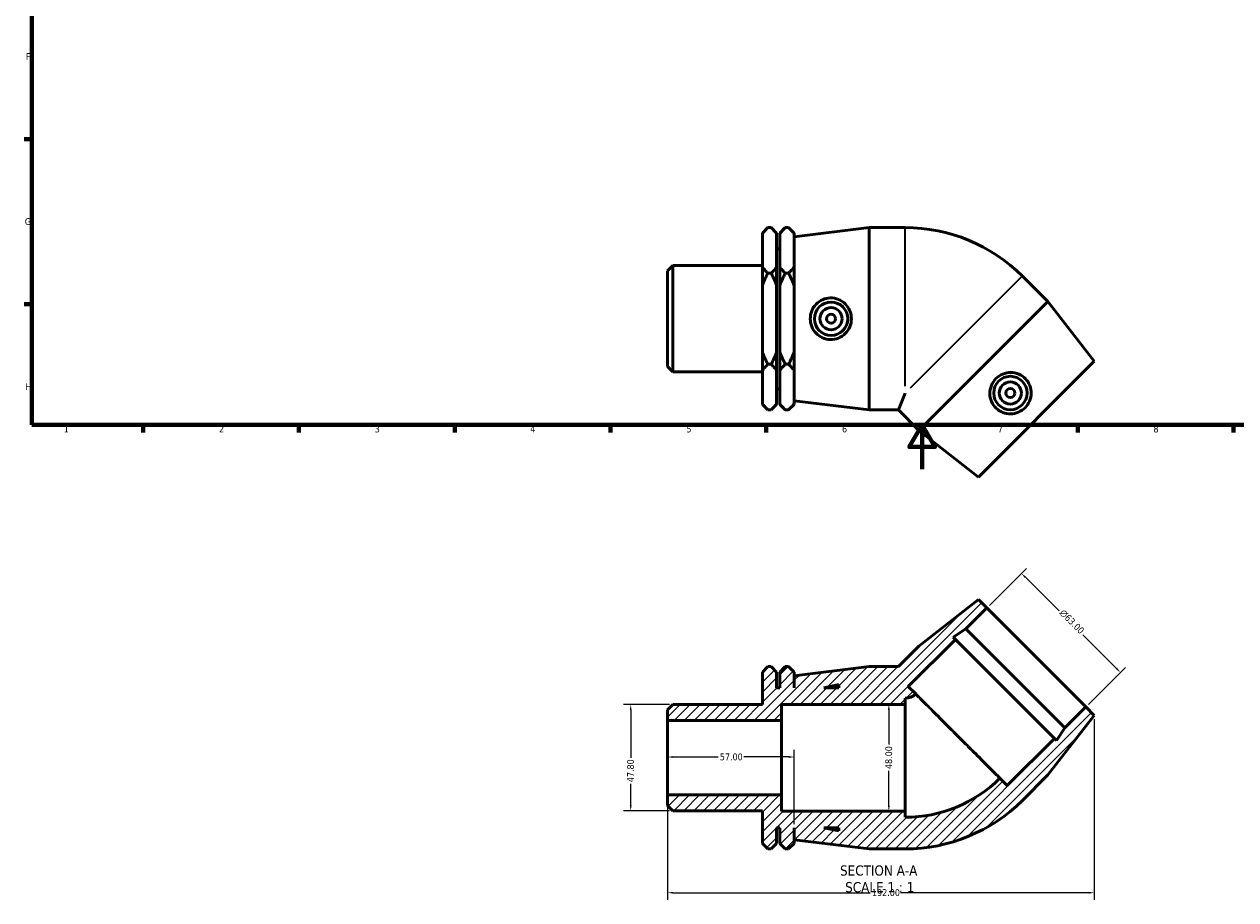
# Model space of a CAD drawing. Header units: millimetres. Extents: x 0 to 896, y -194 to 594.
# Tile 1 of 3: x 17 to 562, y -194 to 200. Entities that reach past the tile are written whole.
import ezdxf

# ---------------------------------------------------------------- set-up
doc = ezdxf.new("R2010")
doc.units = ezdxf.units.MM
for name, color, linetype, lineweight in [('Border (ANSI)', 7, 'Continuous', 70), ('Dimension (ANSI)', 7, 'Continuous', 25), ('Hatch (ANSI)', 7, 'Continuous', 18), ('Symbol (ANSI)', 7, 'Continuous', 25), ('Visible (ANSI)', 7, 'Continuous', 50), ('Visible Narrow (ANSI)', 7, 'Continuous', 35)]:
    doc.layers.add(name, color=color, linetype=linetype, lineweight=lineweight)
doc.styles.add('Label Text (ANSI)', font='tahoma.ttf')
doc.styles.add('Note Text (ANSI)', font='tahoma.ttf')
doc.dimstyles.new('Default - mm (ANSI)', dxfattribs={"dimtxt": 3.048, "dimasz": 2.5, "dimexe": 3.175, "dimexo": 1.6002, "dimgap": 0.8, "dimtad": 0, "dimtoh": 1, "dimrnd": 1e-08, "dimzin": 4, "dimdsep": 46, "dimtxsty": 'Note Text (ANSI)', "dimcen": 0.09, "dimdle": 10, "dimclrd": 256, "dimclre": 256, "dimclrt": 256, "dimadec": 1, "dimazin": 1, "dimtfac": 1, "dimtofl": 0, "dimtmove": 0, "dimatfit": 3, "dimfxl": 1, "dimtolj": 1, "dimtzin": 4, "dimlwd": -1, "dimlwe": -1, "dimarcsym": 0})

# ---------------------------------------------------------------- blocks, each defined once
blk = doc.blocks.new('Borders Default Border')
at = {"layer": 'Border (ANSI)'}
for p, q in [((20, 148.5), (16.55, 148.5)), ((20, 74.25), (16.55, 74.25)), ((70.08, 20), (70.08, 16.55)), ((140.17, 20), (140.17, 16.55)), ((210.25, 20), (210.25, 16.55)), ((280.33, 20), (280.33, 16.55)), ((350.42, 20), (350.42, 16.55)), ((490.58, 20), (490.58, 16.55)), ((560.67, 20), (560.67, 16.55))]:
    blk.add_line(p, q, dxfattribs=at)
at = {"layer": 'Border (ANSI)', "flags": 128}
for points in [[(20, 20), (20, 574), (821, 574), (821, 20), (20, 20)], [(420.5, 0), (420.5, 20), (414.73, 10), (426.27, 10), (420.5, 20)]]:
    blk.add_lwpolyline(points, dxfattribs=at)
at = {"layer": 'Border (ANSI)', "char_height": 3.05, "attachment_point": 7, "style": 'Note Text (ANSI)'}
for s, insert in [('F', (17.29, 184.1)), ('G', (16.81, 109.79)), ('H', (16.97, 35.6)), ('1', (34.35, 16.55)), ('2', (104.2, 16.55)), ('3', (174.26, 16.49)), ('4', (244.23, 16.55)), ('5', (314.48, 16.49)), ('6', (384.49, 16.49)), ('7', (454.6, 16.55)), ('8', (524.63, 16.48))]:
    blk.add_mtext(s, dxfattribs=dict(at, insert=insert))
blk = doc.blocks.new('*D7')
at = {"layer": 'Defpoints', "color": 0, "transparency": 16777216}
for p in [(498.03, -110.79), (306.03, -146.54), (498.03, -190.52)]:
    blk.add_point(p, dxfattribs=at)
at = {"layer": 'Dimension (ANSI)', "transparency": 16777216}
for p, q in [((498.03, -112.39), (498.03, -193.69)), ((306.03, -148.14), (306.03, -193.69)), ((308.53, -190.52), (397.19, -190.52)), ((495.53, -190.52), (410.87, -190.52))]:
    blk.add_line(p, q, dxfattribs=at)
for points in [[(308.53, -190.1), (308.53, -190.93), (306.03, -190.52)], [(495.53, -190.1), (495.53, -190.93), (498.03, -190.52)]]:
    blk.add_solid(points, dxfattribs=at)
at = {"layer": 'Dimension (ANSI)', "transparency": 16777216, "insert": (397.99, -188.93), "char_height": 3.048, "attachment_point": 1, "style": 'Note Text (ANSI)'}
blk.add_mtext('\\A1;192.00', dxfattribs=at)
blk = doc.blocks.new('*D8')
at = {"layer": 'Defpoints', "color": 0, "transparency": 16777216}
for p in [(306.03, -129.47), (363.03, -129.47), (363.03, -161.31)]:
    blk.add_point(p, dxfattribs=at)
at = {"layer": 'Dimension (ANSI)', "transparency": 16777216}
for p, q in [((308.53, -129.47), (328.73, -129.47)), ((360.53, -129.47), (340.33, -129.47)), ((363.03, -159.71), (363.03, -126.29))]:
    blk.add_line(p, q, dxfattribs=at)
for points in [[(308.53, -129.05), (308.53, -129.88), (306.03, -129.47)], [(360.53, -129.05), (360.53, -129.88), (363.03, -129.47)]]:
    blk.add_solid(points, dxfattribs=at)
at = {"layer": 'Dimension (ANSI)', "transparency": 16777216, "insert": (329.53, -127.88), "char_height": 3.048, "attachment_point": 1, "style": 'Note Text (ANSI)'}
blk.add_mtext('\\A1;57.00', dxfattribs=at)
blk = doc.blocks.new('*D9')
at = {"layer": 'Defpoints', "color": 0, "transparency": 16777216}
for p in [(308.42, -105.9), (289.42, -153.71), (308.42, -153.71)]:
    blk.add_point(p, dxfattribs=at)
at = {"layer": 'Dimension (ANSI)', "transparency": 16777216}
for p, q in [((306.82, -105.9), (286.25, -105.9)), ((289.42, -108.4), (289.42, -129.83)), ((289.42, -151.21), (289.42, -141.6)), ((306.82, -153.71), (286.25, -153.71))]:
    blk.add_line(p, q, dxfattribs=at)
for points in [[(289, -108.4), (289.84, -108.4), (289.42, -105.9)], [(289, -151.21), (289.84, -151.21), (289.42, -153.71)]]:
    blk.add_solid(points, dxfattribs=at)
at = {"layer": 'Dimension (ANSI)', "transparency": 16777216, "insert": (287.83, -140.8), "char_height": 3.048, "attachment_point": 1, "rotation": 90, "style": 'Note Text (ANSI)'}
blk.add_mtext('\\A1;47.80', dxfattribs=at)
blk = doc.blocks.new('*D10')
at = {"layer": 'Defpoints', "color": 0, "transparency": 16777216}
for p in [(465.22, -46.86), (449.67, -62.42), (494.21, -106.97)]:
    blk.add_point(p, dxfattribs=at)
at = {"layer": 'Dimension (ANSI)', "transparency": 16777216}
for p, q in [((450.8, -61.29), (467.47, -44.62)), ((466.99, -48.63), (482.14, -63.78)), ((508, -89.64), (492.85, -74.49)), ((495.34, -105.84), (512.01, -89.17))]:
    blk.add_line(p, q, dxfattribs=at)
for points in [[(467.28, -48.34), (466.69, -48.93), (465.22, -46.86)], [(508.3, -89.35), (507.71, -89.94), (509.77, -91.41)]]:
    blk.add_solid(points, dxfattribs=at)
at = {"layer": 'Dimension (ANSI)', "transparency": 16777216, "insert": (484.33, -62.73), "char_height": 3.048, "attachment_point": 1, "rotation": 315, "style": 'Note Text (ANSI)'}
blk.add_mtext('\\A1;\\fAIGDT|b0|i0;\\H3.0480;\\ln\\fTahoma|b0|i0;\\H3.0480;63.00', dxfattribs=at)
blk = doc.blocks.new('*D11')
at = {"layer": 'Defpoints', "color": 0, "transparency": 16777216}
for p in [(405.57, -105.81), (405.57, -153.81), (405.57, -153.81)]:
    blk.add_point(p, dxfattribs=at)
at = {"layer": 'Dimension (ANSI)', "transparency": 16777216}
for p, q in [((405.57, -108.31), (405.57, -123.92)), ((405.57, -151.31), (405.57, -135.69))]:
    blk.add_line(p, q, dxfattribs=at)
for points in [[(405.16, -108.31), (405.99, -108.31), (405.57, -105.81)], [(405.16, -151.31), (405.99, -151.31), (405.57, -153.81)]]:
    blk.add_solid(points, dxfattribs=at)
at = {"layer": 'Dimension (ANSI)', "transparency": 16777216, "insert": (403.98, -134.89), "char_height": 3.048, "attachment_point": 1, "rotation": 90, "style": 'Note Text (ANSI)'}
blk.add_mtext('\\A1;48.00', dxfattribs=at)

msp = doc.modelspace()

# ---------------------------------------------------------------- hatches: boundary and pattern name
at = {"layer": 'Hatch (ANSI)'}
h = msp.add_hatch(dxfattribs=at)
h.set_pattern_fill('ANSI31', color=256, scale=25.4, style=0)
h.set_pattern_definition([(45, (0, 0), (-2.245064, 2.245064), [])])
edge = h.paths.add_edge_path()
edge.add_ellipse((412.931, -96.256), major_axis=(0, -74.55), ratio=1, start_angle=0, end_angle=45)
edge.add_line((465.646, -148.971), (477.066, -137.551))
edge.add_line((477.066, -137.551), (498.031, -110.787))
edge.add_line((498.031, -110.787), (494.213, -106.969))
edge.add_line((494.213, -106.969), (484.785, -116.397))
edge.add_line((484.785, -116.397), (481.073, -122.113))
edge.add_line((481.073, -122.113), (480.071, -121.111))
edge.add_line((480.071, -121.111), (458.858, -142.324))
edge.add_line((458.858, -142.324), (455.516, -138.983))
edge.add_ellipse((412.931, -96.256), major_axis=(42.585, -42.727), ratio=1, start_angle=315.09498, end_angle=360, ccw=False)
edge.add_line((412.931, -156.581), (412.931, -153.806))
edge.add_line((412.931, -153.806), (357.331, -153.806))
edge.add_line((357.331, -153.806), (357.331, -146.537))
edge.add_line((357.331, -146.537), (306.031, -146.537))
edge.add_line((306.031, -146.537), (306.031, -151.317))
edge.add_line((306.031, -151.317), (308.421, -153.707))
edge.add_line((308.421, -153.707), (348.681, -153.707))
edge.add_line((348.681, -153.707), (348.681, -168.346))
edge.add_line((348.681, -168.346), (351.141, -170.806))
edge.add_line((351.141, -170.806), (352.634, -170.806))
edge.add_line((352.634, -170.806), (355.094, -168.346))
edge.add_line((355.094, -168.346), (355.094, -161.306))
edge.add_line((355.094, -161.306), (356.519, -161.306))
edge.add_line((356.519, -161.306), (356.519, -168.346))
edge.add_line((356.519, -168.346), (358.979, -170.806))
edge.add_line((358.979, -170.806), (360.471, -170.806))
edge.add_line((360.471, -170.806), (362.931, -168.346))
edge.add_line((362.931, -168.346), (362.931, -161.306))
edge.add_line((362.931, -161.306), (363.031, -161.306))
edge.add_line((363.031, -161.306), (363.031, -166.706))
edge.add_line((363.031, -166.706), (396.781, -170.806))
edge.add_line((396.781, -170.806), (412.931, -170.806))
h.paths.add_polyline_path([(383.031, -162.723), (376.365, -161.306), (383.031, -161.306)], flags=0)
edge = h.paths.add_edge_path()
edge.add_line((419.083, -79.568), (409.845, -88.806))
edge.add_line((409.845, -88.806), (396.781, -88.806))
edge.add_line((396.781, -88.806), (363.031, -92.906))
edge.add_line((363.031, -92.906), (363.031, -98.306))
edge.add_line((363.031, -98.306), (362.931, -98.306))
edge.add_line((362.931, -98.306), (362.931, -91.266))
edge.add_line((362.931, -91.266), (360.471, -88.806))
edge.add_line((360.471, -88.806), (358.979, -88.806))
edge.add_line((358.979, -88.806), (356.519, -91.266))
edge.add_line((356.519, -91.266), (356.519, -98.306))
edge.add_line((356.519, -98.306), (355.094, -98.306))
edge.add_line((355.094, -98.306), (355.094, -91.266))
edge.add_line((355.094, -91.266), (352.634, -88.806))
edge.add_line((352.634, -88.806), (351.141, -88.806))
edge.add_line((351.141, -88.806), (348.681, -91.266))
edge.add_line((348.681, -91.266), (348.681, -105.904))
edge.add_line((348.681, -105.904), (308.421, -105.904))
edge.add_line((308.421, -105.904), (306.031, -108.295))
edge.add_line((306.031, -108.295), (306.031, -113.075))
edge.add_line((306.031, -113.075), (357.331, -113.075))
edge.add_line((357.331, -113.075), (357.331, -105.806))
edge.add_line((357.331, -105.806), (412.931, -105.806))
edge.add_line((412.931, -105.806), (412.931, -103.031))
edge.add_ellipse((412.931, -96.256), major_axis=(0, -6.775), ratio=1, start_angle=0, end_angle=44.15422)
edge.add_line((417.65, -101.117), (414.31, -97.776))
edge.add_line((414.31, -97.776), (435.523, -76.563))
edge.add_line((435.523, -76.563), (434.521, -75.561))
edge.add_line((434.521, -75.561), (440.237, -71.849))
edge.add_line((440.237, -71.849), (449.665, -62.421))
edge.add_line((449.665, -62.421), (445.847, -58.603))
edge.add_line((445.847, -58.603), (419.083, -79.568))
h.paths.add_polyline_path([(376.365, -98.306), (383.031, -96.889), (383.031, -98.306)], flags=0)

# ---------------------------------------------------------------- linework, layer by layer
at = {"layer": 'Visible (ANSI)'}
for p, q in [((348.681, 106.219), (351.141, 108.679)), ((348.681, 105.922), (348.681, 106.219)), ((348.681, 90.936), (348.681, 105.922)), ((352.634, 108.679), (351.141, 108.679)), ((355.094, 106.219), (352.634, 108.679)), ((355.094, 106.219), (355.094, 105.922)), ((355.094, 105.922), (355.094, 90.936)), ((356.519, 106.219), (358.979, 108.679)), ((356.519, 105.922), (356.519, 106.219)), ((356.519, 90.936), (356.519, 105.922)), ((360.471, 108.679), (358.979, 108.679)), ((362.931, 106.219), (360.471, 108.679)), ((362.931, 106.219), (362.931, 105.922)), ((362.931, 105.922), (362.931, 90.936)), ((363.031, 104.579), (396.781, 108.679)), ((363.031, 30.779), (363.031, 104.579)), ((396.781, 26.679), (396.781, 108.679)), ((396.781, 108.679), (412.931, 108.679)), ((355.094, 99.179), (356.519, 99.179)), ((362.931, 99.179), (363.031, 99.179)), ((306.031, 89.191), (308.421, 91.581)), ((306.031, 46.168), (306.031, 89.191)), ((308.421, 91.581), (308.421, 43.778)), ((308.421, 91.581), (348.681, 91.581)), ((348.681, 82.665), (348.681, 90.936)), ((351.141, 88.179), (352.634, 88.179)), ((355.094, 90.936), (355.094, 82.665)), ((356.519, 82.665), (356.519, 90.936)), ((358.979, 88.179), (360.471, 88.179)), ((362.931, 90.936), (362.931, 82.665)), ((348.681, 52.693), (348.681, 82.665)), ((355.094, 82.665), (355.094, 52.693)), ((356.519, 52.693), (356.519, 82.665)), ((362.931, 82.665), (362.931, 52.693)), ((477.066, 75.425), (465.646, 86.844)), ((477.066, 75.425), (419.083, 17.442)), ((498.031, 48.661), (477.066, 75.425)), ((348.681, 44.422), (348.681, 52.693)), ((355.094, 52.693), (355.094, 44.422)), ((356.519, 44.422), (356.519, 52.693)), ((362.931, 52.693), (362.931, 44.422)), ((306.031, 46.168), (308.421, 43.778)), ((308.421, 43.778), (348.681, 43.778)), ((348.681, 29.436), (348.681, 44.422)), ((351.141, 47.179), (352.634, 47.179)), ((355.094, 44.422), (355.094, 29.436)), ((356.519, 29.436), (356.519, 44.422)), ((358.979, 47.179), (360.471, 47.179)), ((362.931, 44.422), (362.931, 29.436)), ((498.031, 48.661), (445.847, -3.524)), ((355.094, 36.179), (356.519, 36.179)), ((362.931, 36.179), (363.031, 36.179)), ((412.931, 34.13), (409.845, 26.679)), ((348.681, 29.139), (348.681, 29.436)), ((348.681, 29.139), (351.141, 26.679)), ((355.094, 29.139), (352.634, 26.679)), ((355.094, 29.436), (355.094, 29.139)), ((356.519, 29.139), (356.519, 29.436)), ((356.519, 29.139), (358.979, 26.679)), ((362.931, 29.139), (360.471, 26.679)), ((362.931, 29.436), (362.931, 29.139)), ((363.031, 30.779), (396.781, 26.679)), ((352.634, 26.679), (351.141, 26.679)), ((360.471, 26.679), (358.979, 26.679)), ((396.781, 26.679), (409.845, 26.679)), ((419.083, 17.442), (409.845, 26.679)), ((445.847, -3.524), (419.083, 17.442)), ((445.847, -58.603), (419.083, -79.568)), ((449.665, -62.421), (445.847, -58.603)), ((440.237, -71.849), (449.665, -62.421)), ((449.665, -62.421), (494.213, -106.969)), ((434.521, -75.561), (440.237, -71.849)), ((435.523, -76.563), (434.521, -75.561)), ((440.237, -71.849), (484.785, -116.397)), ((419.083, -79.568), (409.845, -88.806)), ((414.31, -97.776), (435.523, -76.563)), ((435.523, -76.563), (480.071, -121.111)), ((351.141, -88.806), (348.681, -91.266)), ((348.681, -91.266), (348.681, -105.904)), ((352.634, -88.806), (351.141, -88.806)), ((355.094, -91.266), (352.634, -88.806)), ((355.094, -98.306), (355.094, -91.266)), ((358.979, -88.806), (356.519, -91.266)), ((356.519, -91.266), (356.519, -98.306)), ((360.471, -88.806), (358.979, -88.806)), ((362.931, -91.266), (360.471, -88.806)), ((362.931, -98.306), (362.931, -91.266)), ((396.781, -88.806), (363.031, -92.906)), ((409.845, -88.806), (396.781, -88.806)), ((363.031, -92.906), (363.031, -98.306)), ((376.365, -98.306), (383.031, -96.889)), ((383.031, -96.889), (383.031, -98.306)), ((417.65, -101.117), (414.31, -97.776)), ((356.519, -98.306), (355.094, -98.306)), ((363.031, -98.306), (362.931, -98.306)), ((383.031, -98.306), (376.365, -98.306)), ((412.931, -105.806), (412.931, -103.031)), ((308.421, -105.904), (306.031, -108.295)), ((306.031, -108.295), (306.031, -113.075)), ((348.681, -105.904), (308.421, -105.904)), ((357.331, -113.075), (357.331, -105.806)), ((357.331, -105.806), (412.931, -105.806)), ((412.931, -153.806), (412.931, -105.806)), ((494.213, -106.969), (484.785, -116.397)), ((498.031, -110.787), (494.213, -106.969)), ((306.031, -113.075), (357.331, -113.075)), ((306.031, -146.537), (306.031, -113.075)), ((357.331, -146.537), (357.331, -113.075)), ((477.066, -137.551), (498.031, -110.787)), ((484.785, -116.397), (481.073, -122.113)), ((480.071, -121.111), (458.858, -142.324)), ((481.073, -122.113), (480.071, -121.111)), ((458.858, -142.324), (455.516, -138.983)), ((465.646, -148.971), (477.066, -137.551)), ((357.331, -146.537), (306.031, -146.537)), ((306.031, -146.537), (306.031, -151.317)), ((357.331, -153.806), (357.331, -146.537)), ((306.031, -151.317), (308.421, -153.707)), ((308.421, -153.707), (348.681, -153.707)), ((348.681, -153.707), (348.681, -168.346)), ((412.931, -153.806), (357.331, -153.806)), ((412.931, -156.581), (412.931, -153.806)), ((355.094, -168.346), (355.094, -161.306)), ((355.094, -161.306), (356.519, -161.306)), ((356.519, -161.306), (356.519, -168.346)), ((362.931, -168.346), (362.931, -161.306)), ((362.931, -161.306), (363.031, -161.306)), ((363.031, -161.306), (363.031, -166.706)), ((383.031, -162.723), (376.365, -161.306)), ((376.365, -161.306), (383.031, -161.306)), ((383.031, -161.306), (383.031, -162.723)), ((348.681, -168.346), (351.141, -170.806)), ((352.634, -170.806), (355.094, -168.346)), ((356.519, -168.346), (358.979, -170.806)), ((360.471, -170.806), (362.931, -168.346)), ((363.031, -166.706), (396.781, -170.806)), ((352.634, -170.806), (351.141, -170.806)), ((360.471, -170.806), (358.979, -170.806)), ((396.781, -170.806), (412.931, -170.806))]:
    msp.add_line(p, q, dxfattribs=at)
for centre, radius in [((379.578, 67.679), 7.5), ((379.578, 67.679), 5), ((379.578, 67.679), 2), ((460.239, 34.269), 7.5), ((460.239, 34.269), 5), ((460.239, 34.269), 2)]:
    msp.add_circle(centre, radius, dxfattribs=at)
for centre, radius, start, end in [((412.931, 34.13), 74.55, 45, 90), ((412.931, -96.256), 6.775, 270, 314.15422), ((412.931, -96.256), 60.325, 270, 314.90502), ((412.931, -96.256), 74.55, 270, 315)]:
    msp.add_arc(centre, radius, start, end, dxfattribs=at)
for points in [[(348.681, 105.922), (349.72, 107.258), (351.141, 108.679)], [(352.634, 108.679), (354.055, 107.258), (355.094, 105.922)], [(356.519, 105.922), (357.558, 107.258), (358.979, 108.679)], [(360.471, 108.679), (361.892, 107.258), (362.931, 105.922)], [(351.141, 88.179), (349.72, 89.601), (348.681, 90.936)], [(348.681, 82.665), (349.72, 85.337), (351.141, 88.179)], [(355.094, 90.936), (354.055, 89.601), (352.634, 88.179)], [(352.634, 88.179), (354.055, 85.337), (355.094, 82.665)], [(358.979, 88.179), (357.558, 89.601), (356.519, 90.936)], [(356.519, 82.665), (357.558, 85.337), (358.979, 88.179)], [(362.931, 90.936), (361.892, 89.601), (360.471, 88.179)], [(360.471, 88.179), (361.892, 85.337), (362.931, 82.665)], [(351.141, 47.179), (349.72, 50.022), (348.681, 52.693)], [(355.094, 52.693), (354.055, 50.022), (352.634, 47.179)], [(358.979, 47.179), (357.558, 50.022), (356.519, 52.693)], [(362.931, 52.693), (361.892, 50.022), (360.471, 47.179)], [(348.681, 44.422), (349.72, 45.758), (351.141, 47.179)], [(352.634, 47.179), (354.055, 45.758), (355.094, 44.422)], [(356.519, 44.422), (357.558, 45.758), (358.979, 47.179)], [(360.471, 47.179), (361.892, 45.758), (362.931, 44.422)], [(351.141, 26.679), (349.72, 28.101), (348.681, 29.436)], [(355.094, 29.436), (354.055, 28.101), (352.634, 26.679)], [(358.979, 26.679), (357.558, 28.101), (356.519, 29.436)], [(362.931, 29.436), (361.892, 28.101), (360.471, 26.679)]]:
    msp.add_rational_spline(points, [1, 1.00241153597, 1], degree=2, dxfattribs=at)
for points, knots in [([(379.208, 58.325), (378.072, 58.358), (376.861, 58.619), (374.642, 59.606), (373.633, 60.331), (372.043, 61.985), (371.355, 63.027), (370.444, 65.298), (370.221, 66.528), (370.221, 68.831), (370.444, 70.061), (371.355, 72.332), (372.043, 73.374), (373.633, 75.028), (374.642, 75.753), (376.861, 76.74), (378.072, 77), (380.42, 77.069), (381.705, 76.852), (384.062, 75.909), (385.133, 75.184), (386.809, 73.514), (387.533, 72.462), (388.497, 70.143), (388.738, 68.875), (388.738, 66.484), (388.497, 65.216), (387.533, 62.896), (386.809, 61.845), (385.133, 60.175), (384.062, 59.45), (381.705, 58.507), (380.42, 58.29), (379.208, 58.325)], [0, 0, 0, 0, 0.3433457, 0.3433457, 0.6866914, 0.6866914, 1.032136, 1.032136, 1.3775806, 1.3775806, 1.7230252, 1.7230252, 2.0684698, 2.0684698, 2.4118155, 2.4118155, 2.7551612, 2.7551612, 3.1214976, 3.1214976, 3.4878339, 3.4878339, 3.8464457, 3.8464457, 4.2050575, 4.2050575, 4.5636693, 4.5636693, 4.9222811, 4.9222811, 5.2886175, 5.2886175, 5.6549538, 5.6549538, 5.6549538, 5.6549538]), ([(467.115, 40.621), (467.895, 39.794), (468.566, 38.754), (469.438, 36.487), (469.638, 35.261), (469.593, 32.967), (469.343, 31.744), (468.381, 29.494), (467.669, 28.466), (466.041, 26.838), (465.014, 26.126), (462.763, 25.164), (461.54, 24.914), (459.247, 24.869), (458.02, 25.069), (455.753, 25.941), (454.713, 26.613), (453.004, 28.225), (452.249, 29.287), (451.249, 31.62), (451.004, 32.89), (451, 35.256), (451.232, 36.511), (452.189, 38.834), (452.916, 39.901), (454.607, 41.591), (455.674, 42.318), (457.996, 43.276), (459.251, 43.508), (461.617, 43.504), (462.888, 43.258), (465.22, 42.259), (466.283, 41.504), (467.115, 40.621)], [0, 0, 0, 0, 0.3433457, 0.3433457, 0.6866914, 0.6866914, 1.032136, 1.032136, 1.3775806, 1.3775806, 1.7230252, 1.7230252, 2.0684698, 2.0684698, 2.4118155, 2.4118155, 2.7551612, 2.7551612, 3.1214976, 3.1214976, 3.4878339, 3.4878339, 3.8464457, 3.8464457, 4.2050575, 4.2050575, 4.5636693, 4.5636693, 4.9222811, 4.9222811, 5.2886175, 5.2886175, 5.6549538, 5.6549538, 5.6549538, 5.6549538]), ([(455.516, -138.983), (455.516, -138.983), (455.401, -138.868), (454.904, -138.371), (454.522, -137.989), (453.628, -137.095), (453.033, -136.5), (451.618, -135.084), (450.797, -134.264), (449.145, -132.612), (448.161, -131.628), (446.043, -129.509), (444.908, -128.375), (442.749, -126.216), (441.527, -124.993), (439.028, -122.494), (437.752, -121.218), (435.415, -118.882), (434.139, -117.606), (431.64, -115.107), (430.418, -113.884), (428.259, -111.725), (427.124, -110.591), (425.006, -108.472), (424.022, -107.488), (422.37, -105.836), (421.549, -105.016), (420.133, -103.6), (419.539, -103.005), (418.644, -102.111), (418.263, -101.729), (417.766, -101.232), (417.65, -101.117), (417.65, -101.117)], [0, 0, 0, 0, 0.4956593, 0.4956593, 0.9913187, 0.9913187, 1.4869784, 1.4869784, 1.982638, 1.982638, 2.4782984, 2.4782984, 2.9739588, 2.9739588, 3.4696207, 3.4696207, 3.9652826, 3.9652826, 4.4609466, 4.4609466, 4.9566107, 4.9566107, 5.4522792, 5.4522792, 5.9479478, 5.9479478, 6.4436175, 6.4436175, 6.9392873, 6.9392873, 7.4349392, 7.4349392, 7.9305912, 7.9305912, 7.9305912, 7.9305912])]:
    msp.add_open_spline(points, degree=3, knots=knots, dxfattribs=at)
at = {"layer": 'Visible Narrow (ANSI)'}
for p, q in [((412.931, 37.37), (412.931, 108.352)), ((465.414, 86.613), (415.222, 36.421))]:
    msp.add_line(p, q, dxfattribs=at)

# ---------------------------------------------------------------- block references
msp.add_blockref('Borders Default Border', (0, 0))

# ---------------------------------------------------------------- texts
at = {"layer": 'Symbol (ANSI)', "char_height": 4.572, "attachment_point": 7, "style": 'Label Text (ANSI)'}
for s, insert in [('SECTION A-A', (383.607, -182.899)), ('SCALE 1 : 1', (385.926, -190.412))]:
    msp.add_mtext(s, dxfattribs=dict(at, insert=insert))

# ---------------------------------------------------------------- dimensions: what is measured, and where the dimension line sits
at = {"layer": 'Dimension (ANSI)'}
dim = msp.add_linear_dim(base=(465.221, -46.865), p1=(494.213, -106.969), p2=(449.665, -62.421), angle=315, text='\\fAIGDT|b0|i0;\\H3.0480;\\ln\\fTahoma|b0|i0;\\H3.0480;<>', dimstyle='Default - mm (ANSI)', override={"dimtoh": 0, "dimdec": 2, "dimtp": 0, "dimtm": 0, "dimtdec": 2, "dimatfit": 1}, dxfattribs=at)
dim.commit()
dim.dimension.update_dxf_attribs({"geometry": '*D10', "text_midpoint": (487.495, -69.138), "dimtype": 160})
for base, p1, p2, angle, override, picture, middle in [((289.421, -153.707), (308.421, -105.904), (308.421, -153.707), 90, {"dimtoh": 0, "dimdec": 2, "dimtp": 0, "dimtm": 0, "dimtdec": 2, "dimatfit": 1}, '*D9', (289.421, -135.711)), ((405.572, -153.806), (405.572, -105.806), (405.572, -153.806), 270, {"dimtoh": 0, "dimdec": 2, "dimse1": 1, "dimse2": 1, "dimtp": 0, "dimtm": 0, "dimtdec": 2, "dimatfit": 1}, '*D11', (405.572, -129.806)), ((498.031, -190.516), (306.031, -146.537), (498.031, -110.787), 180, {"dimtoh": 0, "dimdec": 2, "dimtp": 0, "dimtm": 0, "dimtdec": 2, "dimatfit": 1}, '*D7', (404.031, -190.516)), ((363.031, -129.466), (306.031, -129.466), (363.031, -161.306), 180, {"dimtoh": 0, "dimdec": 2, "dimse1": 1, "dimtp": 0, "dimtm": 0, "dimtdec": 2, "dimatfit": 1}, '*D8', (334.531, -129.466))]:
    dim = msp.add_linear_dim(base=base, p1=p1, p2=p2, angle=angle, dimstyle='Default - mm (ANSI)', override=override, dxfattribs=at)
    dim.commit()
    dim.dimension.update_dxf_attribs({"geometry": picture, "text_midpoint": middle, "dimtype": 160})

doc.saveas('drawing.dxf')
